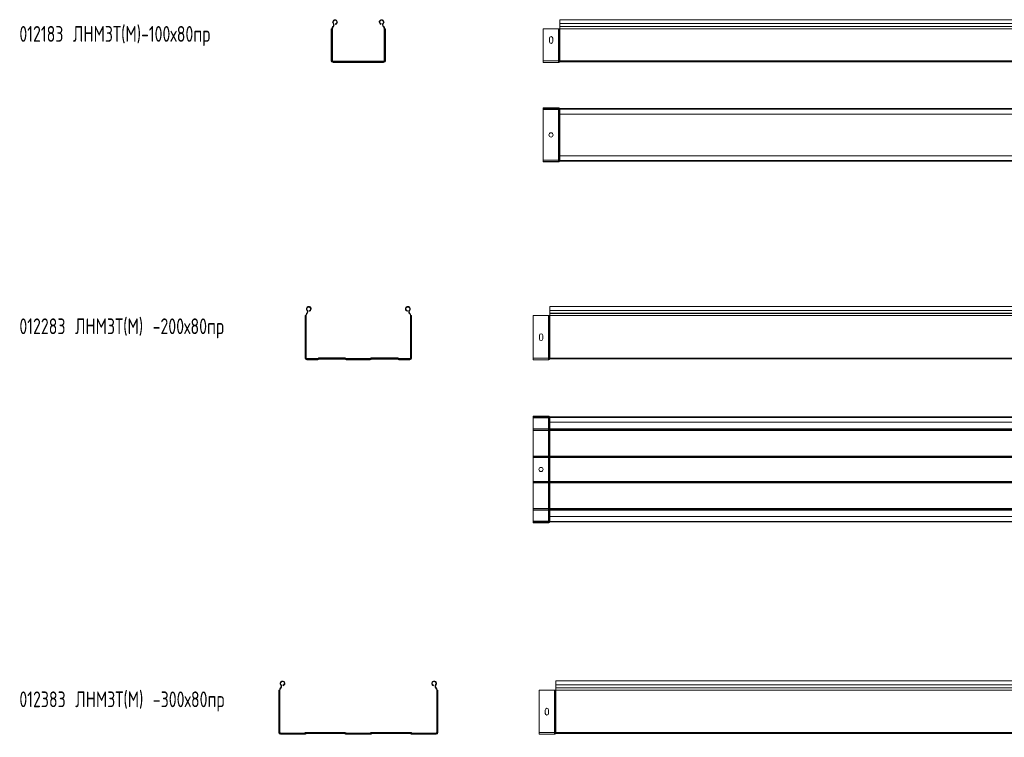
# Model space of a CAD drawing. Header units: millimetres. Extents: x -687 to 2818, y -3045 to -151.
# Tile 2 of 3: x -687 to 1187, y -1517 to -151. Entities that reach past the tile are written whole.
import ezdxf

# ---------------------------------------------------------------- set-up
doc = ezdxf.new("R2010")
doc.units = ezdxf.units.MM
doc.styles.add('SLDTEXTSTYLE0', font='TXT', dxfattribs={"width": 0.7, "bigfont": 'bigfont'})

msp = doc.modelspace()

# ---------------------------------------------------------------- linework, layer by layer
at = {"color": 7, "linetype": 'Continuous', "lineweight": 15}
for p, q in [((-93.4, -168.4), (-93.9, -168.4)), ((-93.9, -229.3), (-93.9, -168.4)), ((-92.8, -168.4), (-93.4, -168.4)), ((-93.4, -229.3), (-93.4, -168.4)), ((-92.8, -229.3), (-92.8, -168.4)), ((-92.5, -168.4), (-92.8, -168.4)), ((-92.5, -168.4), (-91.6, -168.4)), ((-92.5, -229.3), (-92.5, -168.4)), ((-91.6, -229.3), (-91.6, -168.4)), ((-90.9, -164.3), (-90.6, -163.9)), ((-90.9, -164.3), (-90.2, -164.9)), ((-90.6, -163.9), (-89.9, -164.5)), ((-90.4, -158.6), (-89.7, -158)), ((-90.2, -164.9), (-89.9, -164.5)), ((-85.7, -160.1), (-85.9, -159.2)), ((0.6, -160.1), (0.8, -159.2)), ((5.3, -158.6), (4.6, -158)), ((5.5, -163.9), (4.8, -164.5)), ((4.8, -164.5), (5.1, -164.9)), ((5.8, -164.3), (5.1, -164.9)), ((5.5, -163.9), (5.8, -164.3)), ((7.5, -168.4), (6.6, -168.4)), ((6.6, -168.4), (6.6, -229.3)), ((7.5, -168.4), (7.7, -168.4)), ((7.5, -168.4), (7.5, -229.3)), ((7.7, -168.4), (7.7, -229.3)), ((7.7, -168.4), (8.3, -168.4)), ((8.3, -168.4), (8.3, -229.3)), ((8.3, -168.4), (8.9, -168.4)), ((8.9, -168.4), (8.9, -229.3)), ((338.5, -168.4), (309.2, -168.4)), ((309.2, -229.3), (309.2, -168.4)), ((338.5, -229.3), (338.5, -168.4)), ((339.9, -168.4), (338.5, -168.4)), ((339.9, -229.3), (339.9, -168.4)), ((340.3, -168.4), (339.9, -168.4)), ((340.3, -229.3), (340.3, -168.4)), ((341, -168.4), (340.3, -168.4)), ((341, -229.3), (341, -168.4)), ((341.2, -168.4), (341, -168.4)), ((2809.2, -151.1), (341.2, -151.1)), ((341.2, -158.6), (341.2, -151.1)), ((341.2, -158.6), (2809.2, -158.6)), ((341.2, -163.9), (341.2, -158.6)), ((341.2, -164.3), (341.2, -163.9)), ((341.2, -163.9), (2809.2, -163.9)), ((341.2, -164.3), (2809.2, -164.3)), ((341.2, -168.4), (341.2, -164.3)), ((341.2, -229.3), (341.2, -168.4)), ((341.2, -168.4), (2809.2, -168.4)), ((321, -192.9), (321, -186.4)), ((327.5, -186.4), (327.5, -192.9)), ((-93.4, -229.3), (-93.9, -229.3)), ((-92.8, -229.3), (-93.4, -229.3)), ((-92.5, -229.3), (-92.8, -229.3)), ((-92.5, -229.3), (-91.6, -229.3)), ((5.7, -230.2), (-90.7, -230.2)), ((-90.7, -231.1), (-90.7, -230.2)), ((-90.7, -231.1), (-90.7, -231.4)), ((5.7, -231.1), (-90.7, -231.1)), ((5.7, -231.4), (-90.7, -231.4)), ((-90.7, -231.4), (-90.7, -231.9)), ((5.7, -231.9), (-90.7, -231.9)), ((-90.7, -231.9), (-90.7, -232.5)), ((5.7, -232.5), (-90.7, -232.5)), ((5.7, -231.1), (5.7, -230.2)), ((5.7, -231.1), (5.7, -231.4)), ((5.7, -231.4), (5.7, -231.9)), ((5.7, -231.9), (5.7, -232.5)), ((7.5, -229.3), (6.6, -229.3)), ((7.5, -229.3), (7.7, -229.3)), ((7.7, -229.3), (8.3, -229.3)), ((8.3, -229.3), (8.9, -229.3)), ((338.5, -229.3), (309.2, -229.3)), ((309.2, -232.5), (309.2, -229.3)), ((338.5, -232.5), (309.2, -232.5)), ((338.5, -232.5), (338.5, -229.3)), ((339.9, -229.3), (338.5, -229.3)), ((339.9, -231.9), (339.9, -229.3)), ((340.3, -229.3), (339.9, -229.3)), ((340.3, -231.4), (339.9, -231.9)), ((340.3, -231.4), (340.3, -229.3)), ((341, -229.3), (340.3, -229.3)), ((341, -231.1), (341, -229.3)), ((341.2, -229.3), (341, -229.3)), ((341.2, -231.1), (341, -231.1)), ((341.2, -231.1), (341.2, -229.3)), ((341.2, -229.3), (2809.2, -229.3)), ((341.2, -231.1), (2809.2, -231.1)), ((309.2, -320), (309.2, -319.1)), ((338.5, -319.1), (309.2, -319.1)), ((338.5, -320), (309.2, -320)), ((309.2, -320), (309.2, -322.3)), ((338.5, -322.3), (309.2, -322.3)), ((309.2, -322.3), (309.2, -418.7)), ((338.5, -320), (338.5, -319.1)), ((338.5, -320), (338.5, -322.3)), ((339.2, -322.3), (338.5, -322.3)), ((338.5, -322.3), (338.5, -418.7)), ((339.2, -320.3), (339.9, -319.6)), ((339.7, -320.8), (339.2, -320.3)), ((339.2, -320.3), (339.2, -322.3)), ((339.7, -322.3), (339.2, -322.3)), ((339.2, -322.3), (339.2, -418.7)), ((339.7, -320.8), (340.3, -320.2)), ((339.7, -320.8), (339.7, -322.3)), ((341, -322.3), (339.7, -322.3)), ((339.7, -322.3), (339.7, -418.7)), ((340.3, -320.2), (339.9, -319.6)), ((341, -321.4), (341, -320.5)), ((341.2, -320.5), (341, -320.5)), ((341.2, -321.4), (341, -321.4)), ((341, -321.4), (341, -322.3)), ((341.2, -322.3), (341, -322.3)), ((341, -322.3), (341, -418.7)), ((341.2, -320.5), (2809.2, -320.5)), ((341.2, -321.6), (341.2, -320.5)), ((2809.2, -321.6), (341.2, -321.6)), ((341.2, -330.7), (341.2, -321.6)), ((341.2, -330.7), (2809.2, -330.7)), ((341.2, -330.7), (341.2, -410.2)), ((2809.2, -410.2), (341.2, -410.2)), ((341.2, -419.3), (341.2, -410.2)), ((338.5, -418.7), (309.2, -418.7)), ((309.2, -418.7), (309.2, -421)), ((309.2, -421), (309.2, -421.9)), ((338.5, -421), (309.2, -421)), ((338.5, -421.9), (309.2, -421.9)), ((339.2, -418.7), (338.5, -418.7)), ((338.5, -418.7), (338.5, -421)), ((338.5, -421), (338.5, -421.9)), ((339.2, -418.7), (339.2, -420.7)), ((339.7, -418.7), (339.2, -418.7)), ((339.7, -420.1), (339.2, -420.7)), ((339.2, -420.7), (339.9, -421.3)), ((339.7, -418.7), (339.7, -420.1)), ((341, -418.7), (339.7, -418.7)), ((339.7, -420.1), (340.3, -420.8)), ((340.3, -420.8), (339.9, -421.3)), ((341.2, -418.7), (341, -418.7)), ((341, -418.7), (341, -419.6)), ((341, -419.6), (341, -420.5)), ((341.2, -419.6), (341, -419.6)), ((341.2, -420.5), (341, -420.5)), ((341.2, -419.3), (2809.2, -419.3)), ((341.2, -420.5), (341.2, -419.3)), ((341.2, -420.5), (2809.2, -420.5)), ((-140.9, -710.2), (-140.6, -709.9)), ((-140.9, -710.2), (-140.2, -710.9)), ((-140.6, -709.9), (-139.9, -710.5)), ((-140.4, -704.6), (-139.7, -704)), ((-140.2, -710.9), (-139.9, -710.5)), ((-135.7, -706.1), (-135.9, -705.2)), ((50.6, -706.1), (50.8, -705.2)), ((55.3, -704.6), (54.6, -704)), ((55.5, -709.9), (54.8, -710.5)), ((54.8, -710.5), (55.1, -710.9)), ((55.8, -710.2), (55.1, -710.9)), ((55.5, -709.9), (55.8, -710.2)), ((2790.2, -697.1), (322.2, -697.1)), ((322.2, -704.6), (322.2, -697.1)), ((322.2, -704.6), (2790.2, -704.6)), ((322.2, -709.9), (322.2, -704.6)), ((322.2, -709.9), (2790.2, -709.9)), ((322.2, -710.2), (322.2, -709.9)), ((322.2, -714.4), (322.2, -710.2)), ((322.2, -710.2), (2790.2, -710.2)), ((-143.4, -714.4), (-143.9, -714.4)), ((-143.9, -795.3), (-143.9, -714.4)), ((-143.4, -795.3), (-143.4, -714.4)), ((-142.8, -714.4), (-143.4, -714.4)), ((-142.5, -714.4), (-142.8, -714.4)), ((-142.8, -795.3), (-142.8, -714.4)), ((-142.5, -714.4), (-141.6, -714.4)), ((-142.5, -795.3), (-142.5, -714.4)), ((-141.6, -795.3), (-141.6, -714.4)), ((56.6, -714.4), (56.6, -795.3)), ((57.5, -714.4), (56.6, -714.4)), ((57.5, -714.4), (57.5, -795.3)), ((57.5, -714.4), (57.7, -714.4)), ((57.7, -714.4), (57.7, -795.3)), ((57.7, -714.4), (58.3, -714.4)), ((58.3, -714.4), (58.3, -795.3)), ((58.3, -714.4), (58.9, -714.4)), ((58.9, -714.4), (58.9, -795.3)), ((319.5, -714.4), (290.2, -714.4)), ((290.2, -795.3), (290.2, -714.4)), ((319.5, -795.3), (319.5, -714.4)), ((320.9, -714.4), (319.5, -714.4)), ((320.9, -795.3), (320.9, -714.4)), ((321.4, -714.4), (320.9, -714.4)), ((321.4, -795.3), (321.4, -714.4)), ((322, -714.4), (321.4, -714.4)), ((322, -795.3), (322, -714.4)), ((322.2, -714.4), (322, -714.4)), ((322.2, -795.3), (322.2, -714.4)), ((322.2, -714.4), (2790.2, -714.4)), ((302, -752.4), (302, -758.9)), ((308.5, -758.9), (308.5, -752.4)), ((-143.4, -795.3), (-143.9, -795.3)), ((-142.8, -795.3), (-143.4, -795.3)), ((-142.5, -795.3), (-142.8, -795.3)), ((-142.5, -795.3), (-141.6, -795.3)), ((-119.7, -796.2), (-140.7, -796.2)), ((-140.7, -797.1), (-140.7, -796.2)), ((-119.7, -797.1), (-140.7, -797.1)), ((-140.7, -797.1), (-140.7, -797.4)), ((-119.7, -797.4), (-140.7, -797.4)), ((-140.7, -797.4), (-140.7, -797.9)), ((-119.7, -797.9), (-140.7, -797.9)), ((-140.7, -797.9), (-140.7, -798.5)), ((-119.7, -798.5), (-140.7, -798.5)), ((-119.7, -797.1), (-119.7, -796.2)), ((-119.7, -797.1), (-119.7, -797.4)), ((-119.7, -797.4), (-119.7, -797.9)), ((-119.7, -797.9), (-119.7, -798.5)), ((-118.6, -795.7), (-118.7, -795.8)), ((-118, -796.4), (-118.7, -795.8)), ((-118, -796.4), (-118.6, -795.7)), ((-118, -796.4), (-118, -796.4)), ((-118, -796.4), (-117.8, -796.6)), ((-118, -796.4), (-117.8, -796.6)), ((-117.8, -796.6), (-117.8, -796.6)), ((-117.8, -796.6), (-117.5, -797)), ((-117.8, -796.6), (-117.4, -796.9)), ((-117.4, -796.9), (-117.5, -797)), ((-117.5, -797), (-117.1, -797.4)), ((-117.4, -796.9), (-117, -797.4)), ((-117, -797.4), (-117.1, -797.4)), ((-116.9, -795.9), (-116.9, -795)), ((-68.2, -795), (-116.9, -795)), ((-68.2, -795.9), (-116.9, -795.9)), ((-116.9, -795.9), (-116.9, -796.2)), ((-68.2, -796.2), (-116.9, -796.2)), ((-116.9, -796.2), (-116.9, -796.7)), ((-68.2, -796.7), (-116.9, -796.7)), ((-116.9, -796.7), (-116.9, -797.3)), ((-68.2, -797.3), (-116.9, -797.3)), ((-68.2, -795.9), (-68.2, -795)), ((-68.2, -795.9), (-68.2, -796.2)), ((-68.2, -796.2), (-68.2, -796.7)), ((-68.2, -796.7), (-68.2, -797.3)), ((-67.7, -796.9), (-68.1, -797.4)), ((-68, -797.4), (-68.1, -797.4)), ((-67.6, -797), (-68, -797.4)), ((-67.3, -796.6), (-67.7, -796.9)), ((-67.6, -797), (-67.7, -796.9)), ((-67.3, -796.6), (-67.6, -797)), ((-67.1, -796.4), (-67.3, -796.6)), ((-67.1, -796.4), (-67.3, -796.6)), ((-67.3, -796.6), (-67.3, -796.6)), ((-67.1, -796.4), (-66.5, -795.7)), ((-67.1, -796.4), (-66.4, -795.8)), ((-67.1, -796.4), (-67.1, -796.4)), ((-66.4, -795.8), (-66.5, -795.7)), ((-65.4, -797.1), (-65.4, -796.2)), ((-19.7, -796.2), (-65.4, -796.2)), ((-19.7, -797.1), (-65.4, -797.1)), ((-65.4, -797.1), (-65.4, -797.4)), ((-19.7, -797.4), (-65.4, -797.4)), ((-65.4, -797.4), (-65.4, -797.9)), ((-19.7, -797.9), (-65.4, -797.9)), ((-65.4, -797.9), (-65.4, -798.5)), ((-19.7, -798.5), (-65.4, -798.5)), ((-19.7, -797.1), (-19.7, -796.2)), ((-19.7, -797.1), (-19.7, -797.4)), ((-19.7, -797.4), (-19.7, -797.9)), ((-19.7, -797.9), (-19.7, -798.5)), ((-18.6, -795.7), (-18.7, -795.8)), ((-18, -796.4), (-18.7, -795.8)), ((-18, -796.4), (-18.6, -795.7)), ((-18, -796.4), (-18, -796.4)), ((-18, -796.4), (-17.8, -796.6)), ((-18, -796.4), (-17.8, -796.6)), ((-17.8, -796.6), (-17.8, -796.6)), ((-17.8, -796.6), (-17.4, -796.9)), ((-17.8, -796.6), (-17.5, -797)), ((-17.4, -796.9), (-17.5, -797)), ((-17.5, -797), (-17.1, -797.4)), ((-17.4, -796.9), (-17, -797.4)), ((-17, -797.4), (-17.1, -797.4)), ((-16.9, -795.9), (-16.9, -795)), ((31.8, -795), (-16.9, -795)), ((31.8, -795.9), (-16.9, -795.9)), ((-16.9, -795.9), (-16.9, -796.2)), ((31.8, -796.2), (-16.9, -796.2)), ((-16.9, -796.2), (-16.9, -796.7)), ((31.8, -796.7), (-16.9, -796.7)), ((-16.9, -796.7), (-16.9, -797.3)), ((31.8, -797.3), (-16.9, -797.3)), ((31.8, -795.9), (31.8, -795)), ((31.8, -795.9), (31.8, -796.2)), ((31.8, -796.2), (31.8, -796.7)), ((31.8, -796.7), (31.8, -797.3)), ((32.3, -796.9), (31.9, -797.4)), ((32, -797.4), (31.9, -797.4)), ((32.4, -797), (32, -797.4)), ((32.7, -796.6), (32.3, -796.9)), ((32.4, -797), (32.3, -796.9)), ((32.7, -796.6), (32.4, -797)), ((32.9, -796.4), (32.7, -796.6)), ((32.9, -796.4), (32.7, -796.6)), ((32.7, -796.6), (32.7, -796.6)), ((32.9, -796.4), (33.5, -795.7)), ((32.9, -796.4), (33.6, -795.8)), ((32.9, -796.4), (32.9, -796.4)), ((33.6, -795.8), (33.5, -795.7)), ((34.6, -797.1), (34.6, -796.2)), ((55.7, -796.2), (34.6, -796.2)), ((55.7, -797.1), (34.6, -797.1)), ((34.6, -797.1), (34.6, -797.4)), ((55.7, -797.4), (34.6, -797.4)), ((34.6, -797.4), (34.6, -797.9)), ((55.7, -797.9), (34.6, -797.9)), ((34.6, -797.9), (34.6, -798.5)), ((55.7, -798.5), (34.6, -798.5)), ((55.7, -797.1), (55.7, -796.2)), ((55.7, -797.1), (55.7, -797.4)), ((55.7, -797.4), (55.7, -797.9)), ((55.7, -797.9), (55.7, -798.5)), ((57.5, -795.3), (56.6, -795.3)), ((57.5, -795.3), (57.7, -795.3)), ((57.7, -795.3), (58.3, -795.3)), ((58.3, -795.3), (58.9, -795.3)), ((319.5, -795.3), (290.2, -795.3)), ((290.2, -798.5), (290.2, -795.3)), ((319.5, -798.5), (290.2, -798.5)), ((319.5, -798.5), (319.5, -795.3)), ((320.9, -795.3), (319.5, -795.3)), ((320.9, -797.9), (320.9, -795.3)), ((321.4, -795.3), (320.9, -795.3)), ((321.4, -797.4), (320.9, -797.9)), ((321.4, -797.4), (321.4, -795.3)), ((322, -795.3), (321.4, -795.3)), ((322, -797.1), (322, -795.3)), ((322.2, -795.3), (322, -795.3)), ((322.2, -797.1), (322, -797.1)), ((322.2, -795.3), (2790.2, -795.3)), ((322.2, -797.1), (322.2, -795.3)), ((322.2, -797.1), (2790.2, -797.1)), ((290.2, -906.9), (290.2, -906)), ((319.5, -906), (290.2, -906)), ((319.5, -906.9), (290.2, -906.9)), ((290.2, -906.9), (290.2, -909.2)), ((319.5, -909.2), (290.2, -909.2)), ((290.2, -909.2), (290.2, -930.2)), ((319.5, -906.9), (319.5, -906)), ((319.5, -906.9), (319.5, -909.2)), ((320.2, -909.2), (319.5, -909.2)), ((319.5, -909.2), (319.5, -930.2)), ((320.2, -907.2), (320.9, -906.6)), ((320.7, -907.7), (320.2, -907.2)), ((320.2, -907.2), (320.2, -909.2)), ((320.7, -909.2), (320.2, -909.2)), ((320.2, -909.2), (320.2, -930.2)), ((320.7, -907.7), (321.4, -907.1)), ((320.7, -907.7), (320.7, -909.2)), ((322, -909.2), (320.7, -909.2)), ((320.7, -909.2), (320.7, -930.2)), ((321.4, -907.1), (320.9, -906.6)), ((322.2, -907.4), (322, -907.4)), ((322, -908.3), (322, -907.4)), ((322.2, -908.3), (322, -908.3)), ((322, -908.3), (322, -909.2)), ((322.2, -909.2), (322, -909.2)), ((322, -909.2), (322, -930.2)), ((322.2, -908.5), (322.2, -907.4)), ((322.2, -907.4), (2790.2, -907.4)), ((2790.2, -908.5), (322.2, -908.5)), ((322.2, -917.6), (322.2, -908.5)), ((322.2, -917.6), (2790.2, -917.6)), ((322.2, -917.6), (322.2, -930.2)), ((319.5, -930.2), (290.2, -930.2)), ((290.2, -930.2), (290.2, -932.3)), ((319.5, -932.3), (290.2, -932.3)), ((290.2, -932.3), (290.2, -933)), ((319.5, -932.3), (290.2, -932.3)), ((290.2, -932.3), (290.2, -932.3)), ((319.5, -933), (290.2, -933)), ((290.2, -933), (290.2, -981.8)), ((320.2, -930.2), (319.5, -930.2)), ((319.5, -930.2), (319.5, -932.3)), ((319.5, -932.3), (319.5, -933)), ((319.5, -932.3), (319.5, -932.3)), ((320.2, -933), (319.5, -933)), ((319.5, -933), (319.5, -981.8)), ((320.7, -930.2), (320.2, -930.2)), ((320.2, -930.2), (320.2, -932)), ((320.7, -931.7), (320.2, -932.1)), ((320.7, -931.7), (320.2, -932)), ((320.2, -932), (320.2, -932.1)), ((320.2, -932.1), (320.2, -933)), ((320.7, -933), (320.2, -933)), ((320.2, -933), (320.2, -981.8)), ((322, -930.2), (320.7, -930.2)), ((320.7, -930.2), (320.7, -931.7)), ((320.7, -931.7), (320.7, -933)), ((320.7, -931.7), (320.7, -931.7)), ((322, -933), (320.7, -933)), ((320.7, -933), (320.7, -981.8)), ((322, -930.2), (322, -931.3)), ((322.2, -930.2), (322, -930.2)), ((322.2, -931.3), (322, -931.3)), ((322, -931.3), (322, -933)), ((322.2, -931.3), (322, -931.3)), ((322, -931.3), (322, -931.3)), ((322, -933), (322, -981.8)), ((322.2, -933), (322, -933)), ((322.2, -930.2), (2790.2, -930.2)), ((322.2, -930.2), (322.2, -931.3)), ((322.2, -931.3), (2790.2, -931.3)), ((322.2, -931.3), (322.2, -933)), ((322.2, -931.3), (322.2, -931.3)), ((322.2, -931.3), (2790.2, -931.3)), ((322.2, -933), (2790.2, -933)), ((322.2, -933), (322.2, -981.8)), ((319.5, -981.8), (290.2, -981.8)), ((290.2, -981.8), (290.2, -982.5)), ((319.5, -982.5), (290.2, -982.5)), ((319.5, -982.5), (290.2, -982.5)), ((290.2, -982.5), (290.2, -982.5)), ((290.2, -982.5), (290.2, -984.6)), ((319.5, -984.6), (290.2, -984.6)), ((290.2, -984.6), (290.2, -1030.2)), ((320.2, -981.8), (319.5, -981.8)), ((319.5, -981.8), (319.5, -982.5)), ((319.5, -982.5), (319.5, -982.5)), ((319.5, -982.5), (319.5, -984.6)), ((320.2, -984.6), (319.5, -984.6)), ((319.5, -984.6), (319.5, -1030.2)), ((320.7, -981.8), (320.2, -981.8)), ((320.2, -981.8), (320.2, -982.7)), ((320.7, -983.1), (320.2, -982.7)), ((320.2, -982.7), (320.2, -982.8)), ((320.7, -983.1), (320.2, -982.8)), ((320.2, -982.8), (320.2, -984.6)), ((320.7, -984.6), (320.2, -984.6)), ((320.2, -984.6), (320.2, -1030.2)), ((322, -981.8), (320.7, -981.8)), ((320.7, -981.8), (320.7, -983.1)), ((320.7, -983.1), (320.7, -983.1)), ((320.7, -983.1), (320.7, -984.6)), ((322, -984.6), (320.7, -984.6)), ((320.7, -984.6), (320.7, -1030.2)), ((322.2, -981.8), (322, -981.8)), ((322, -981.8), (322, -983.5)), ((322.2, -983.5), (322, -983.5)), ((322, -983.5), (322, -983.5)), ((322.2, -983.5), (322, -983.5)), ((322, -983.5), (322, -984.6)), ((322.2, -984.6), (322, -984.6)), ((322, -984.6), (322, -1030.2)), ((322.2, -981.8), (2790.2, -981.8)), ((322.2, -981.8), (322.2, -983.5)), ((322.2, -983.5), (2790.2, -983.5)), ((322.2, -983.5), (2790.2, -983.5)), ((322.2, -983.5), (322.2, -983.5)), ((322.2, -983.5), (322.2, -984.6)), ((322.2, -984.6), (2790.2, -984.6)), ((322.2, -984.6), (322.2, -1030.2)), ((319.5, -1030.2), (290.2, -1030.2)), ((290.2, -1030.2), (290.2, -1032.3)), ((320.2, -1030.2), (319.5, -1030.2)), ((319.5, -1030.2), (319.5, -1032.3)), ((320.7, -1030.2), (320.2, -1030.2)), ((320.2, -1030.2), (320.2, -1032)), ((322, -1030.2), (320.7, -1030.2)), ((320.7, -1030.2), (320.7, -1031.7)), ((322, -1030.2), (322, -1031.3)), ((322.2, -1030.2), (322, -1030.2)), ((322.2, -1030.2), (2790.2, -1030.2)), ((322.2, -1030.2), (322.2, -1031.3)), ((319.5, -1032.3), (290.2, -1032.3)), ((290.2, -1032.3), (290.2, -1033)), ((319.5, -1032.3), (290.2, -1032.3)), ((290.2, -1032.3), (290.2, -1032.3)), ((319.5, -1033), (290.2, -1033)), ((290.2, -1033), (290.2, -1081.8)), ((319.5, -1032.3), (319.5, -1033)), ((319.5, -1032.3), (319.5, -1032.3)), ((320.2, -1033), (319.5, -1033)), ((319.5, -1033), (319.5, -1081.8)), ((320.7, -1031.7), (320.2, -1032.1)), ((320.7, -1031.7), (320.2, -1032)), ((320.2, -1032), (320.2, -1032.1)), ((320.2, -1032.1), (320.2, -1033)), ((320.7, -1033), (320.2, -1033)), ((320.2, -1033), (320.2, -1081.8)), ((320.7, -1031.7), (320.7, -1033)), ((320.7, -1031.7), (320.7, -1031.7)), ((322, -1033), (320.7, -1033)), ((320.7, -1033), (320.7, -1081.8)), ((322, -1031.3), (322, -1033)), ((322.2, -1031.3), (322, -1031.3)), ((322.2, -1031.3), (322, -1031.3)), ((322, -1031.3), (322, -1031.3)), ((322.2, -1033), (322, -1033)), ((322, -1033), (322, -1081.8)), ((322.2, -1031.3), (2790.2, -1031.3)), ((322.2, -1031.3), (322.2, -1033)), ((322.2, -1031.3), (322.2, -1031.3)), ((322.2, -1031.3), (2790.2, -1031.3)), ((322.2, -1033), (322.2, -1081.8)), ((322.2, -1033), (2790.2, -1033)), ((319.5, -1081.8), (290.2, -1081.8)), ((290.2, -1081.8), (290.2, -1082.5)), ((319.5, -1082.5), (290.2, -1082.5)), ((319.5, -1082.5), (290.2, -1082.5)), ((290.2, -1082.5), (290.2, -1082.5)), ((290.2, -1082.5), (290.2, -1084.6)), ((319.5, -1084.6), (290.2, -1084.6)), ((290.2, -1084.6), (290.2, -1105.6)), ((320.2, -1081.8), (319.5, -1081.8)), ((319.5, -1081.8), (319.5, -1082.5)), ((319.5, -1082.5), (319.5, -1082.5)), ((319.5, -1082.5), (319.5, -1084.6)), ((320.2, -1084.6), (319.5, -1084.6)), ((319.5, -1084.6), (319.5, -1105.6)), ((320.7, -1081.8), (320.2, -1081.8)), ((320.2, -1081.8), (320.2, -1082.7)), ((320.7, -1083.1), (320.2, -1082.7)), ((320.2, -1082.7), (320.2, -1082.8)), ((320.7, -1083.1), (320.2, -1082.8)), ((320.2, -1082.8), (320.2, -1084.6)), ((320.7, -1084.6), (320.2, -1084.6)), ((320.2, -1084.6), (320.2, -1105.6)), ((322, -1081.8), (320.7, -1081.8)), ((320.7, -1081.8), (320.7, -1083.1)), ((320.7, -1083.1), (320.7, -1083.1)), ((320.7, -1083.1), (320.7, -1084.6)), ((322, -1084.6), (320.7, -1084.6)), ((320.7, -1084.6), (320.7, -1105.6)), ((322.2, -1081.8), (322, -1081.8)), ((322, -1081.8), (322, -1083.5)), ((322.2, -1083.5), (322, -1083.5)), ((322, -1083.5), (322, -1083.5)), ((322.2, -1083.5), (322, -1083.5)), ((322, -1083.5), (322, -1084.6)), ((322.2, -1084.6), (322, -1084.6)), ((322, -1084.6), (322, -1105.6)), ((322.2, -1081.8), (2790.2, -1081.8)), ((322.2, -1081.8), (322.2, -1083.5)), ((322.2, -1083.5), (2790.2, -1083.5)), ((322.2, -1083.5), (2790.2, -1083.5)), ((322.2, -1083.5), (322.2, -1083.5)), ((322.2, -1083.5), (322.2, -1084.6)), ((322.2, -1084.6), (2790.2, -1084.6)), ((322.2, -1084.6), (322.2, -1097.2)), ((2790.2, -1097.2), (322.2, -1097.2)), ((322.2, -1106.3), (322.2, -1097.2)), ((319.5, -1105.6), (290.2, -1105.6)), ((290.2, -1105.6), (290.2, -1107.9)), ((290.2, -1107.9), (290.2, -1108.8)), ((319.5, -1107.9), (290.2, -1107.9)), ((319.5, -1108.8), (290.2, -1108.8)), ((319.5, -1105.6), (319.5, -1107.9)), ((320.2, -1105.6), (319.5, -1105.6)), ((319.5, -1107.9), (319.5, -1108.8)), ((320.7, -1105.6), (320.2, -1105.6)), ((320.2, -1105.6), (320.2, -1107.6)), ((320.7, -1107.1), (320.2, -1107.6)), ((320.2, -1107.6), (320.9, -1108.2)), ((320.7, -1105.6), (320.7, -1107.1)), ((322, -1105.6), (320.7, -1105.6)), ((320.7, -1107.1), (321.4, -1107.7)), ((321.4, -1107.7), (320.9, -1108.2)), ((322.2, -1105.6), (322, -1105.6)), ((322, -1105.6), (322, -1106.5)), ((322, -1106.5), (322, -1107.4)), ((322.2, -1106.5), (322, -1106.5)), ((322.2, -1107.4), (322, -1107.4)), ((322.2, -1106.3), (2790.2, -1106.3)), ((322.2, -1107.4), (322.2, -1106.3)), ((322.2, -1107.4), (2790.2, -1107.4)), ((-190.9, -1423.2), (-190.6, -1422.9)), ((-190.9, -1423.2), (-190.2, -1423.8)), ((-190.6, -1422.9), (-189.9, -1423.5)), ((-190.4, -1417.6), (-189.7, -1417)), ((-190.2, -1423.8), (-189.9, -1423.5)), ((-185.7, -1419), (-185.9, -1418.2)), ((100.6, -1419), (100.8, -1418.2)), ((105.3, -1417.6), (104.6, -1417)), ((105.5, -1422.9), (104.8, -1423.5)), ((104.8, -1423.5), (105.1, -1423.8)), ((105.8, -1423.2), (105.1, -1423.8)), ((105.5, -1422.9), (105.8, -1423.2)), ((2801.4, -1410.1), (333.4, -1410.1)), ((333.4, -1417.6), (333.4, -1410.1)), ((333.4, -1417.6), (2801.4, -1417.6)), ((333.4, -1422.9), (333.4, -1417.6)), ((333.4, -1422.9), (2801.4, -1422.9)), ((333.4, -1423.2), (333.4, -1422.9)), ((333.4, -1427.4), (333.4, -1423.2)), ((333.4, -1423.2), (2801.4, -1423.2)), ((-193.4, -1427.4), (-193.9, -1427.4)), ((-193.9, -1508.3), (-193.9, -1427.4)), ((-193.4, -1508.3), (-193.4, -1427.4)), ((-192.8, -1427.4), (-193.4, -1427.4)), ((-192.5, -1427.4), (-192.8, -1427.4)), ((-192.8, -1508.3), (-192.8, -1427.4)), ((-192.5, -1508.3), (-192.5, -1427.4)), ((-192.5, -1427.4), (-191.6, -1427.4)), ((-191.6, -1508.3), (-191.6, -1427.4)), ((107.5, -1427.4), (106.6, -1427.4)), ((106.6, -1427.4), (106.6, -1508.3)), ((107.5, -1427.4), (107.5, -1508.3)), ((107.5, -1427.4), (107.7, -1427.4)), ((107.7, -1427.4), (107.7, -1508.3)), ((107.7, -1427.4), (108.3, -1427.4)), ((108.3, -1427.4), (108.3, -1508.3)), ((108.3, -1427.4), (108.9, -1427.4)), ((108.9, -1427.4), (108.9, -1508.3)), ((330.7, -1427.4), (301.4, -1427.4)), ((301.4, -1508.3), (301.4, -1427.4)), ((330.7, -1508.3), (330.7, -1427.4)), ((332, -1427.4), (330.7, -1427.4)), ((332, -1508.3), (332, -1427.4)), ((332.5, -1427.4), (332, -1427.4)), ((332.5, -1508.3), (332.5, -1427.4)), ((333.2, -1427.4), (332.5, -1427.4)), ((333.2, -1508.3), (333.2, -1427.4)), ((333.4, -1427.4), (333.2, -1427.4)), ((333.4, -1508.3), (333.4, -1427.4)), ((333.4, -1427.4), (2801.4, -1427.4)), ((313.1, -1465.4), (313.1, -1471.9)), ((319.6, -1471.9), (319.6, -1465.4)), ((-193.4, -1508.3), (-193.9, -1508.3)), ((-192.8, -1508.3), (-193.4, -1508.3)), ((-192.5, -1508.3), (-192.8, -1508.3)), ((-192.5, -1508.3), (-191.6, -1508.3)), ((-144.7, -1509.2), (-190.7, -1509.2)), ((-190.7, -1510.1), (-190.7, -1509.2)), ((-144.7, -1510.1), (-190.7, -1510.1)), ((-190.7, -1510.1), (-190.7, -1510.4)), ((-144.7, -1510.4), (-190.7, -1510.4)), ((-190.7, -1510.4), (-190.7, -1510.9)), ((-144.7, -1510.9), (-190.7, -1510.9)), ((-190.7, -1510.9), (-190.7, -1511.5)), ((-144.7, -1511.5), (-190.7, -1511.5)), ((-144.7, -1510.1), (-144.7, -1509.2)), ((-144.7, -1510.1), (-144.7, -1510.4)), ((-144.7, -1510.4), (-144.7, -1510.9)), ((-144.7, -1510.9), (-144.7, -1511.5)), ((-143.6, -1508.7), (-143.7, -1508.8)), ((-143, -1509.4), (-143.7, -1508.8)), ((-143, -1509.3), (-143.6, -1508.7)), ((-143, -1509.3), (-143, -1509.4)), ((-143, -1509.3), (-142.8, -1509.6)), ((-143, -1509.4), (-142.8, -1509.6)), ((-142.8, -1509.6), (-142.8, -1509.6)), ((-142.8, -1509.6), (-142.4, -1509.9)), ((-142.8, -1509.6), (-142.5, -1510)), ((-142.4, -1509.9), (-142.5, -1510)), ((-142.5, -1510), (-142.1, -1510.4)), ((-142.4, -1509.9), (-142, -1510.3)), ((-142, -1510.3), (-142.1, -1510.4)), ((-68.2, -1508), (-141.9, -1508)), ((-141.9, -1508.9), (-141.9, -1508)), ((-68.2, -1508.9), (-141.9, -1508.9)), ((-141.9, -1508.9), (-141.9, -1509.2)), ((-68.2, -1509.2), (-141.9, -1509.2)), ((-141.9, -1509.2), (-141.9, -1509.7)), ((-68.2, -1509.7), (-141.9, -1509.7)), ((-141.9, -1509.7), (-141.9, -1510.3)), ((-68.2, -1510.3), (-141.9, -1510.3)), ((-68.2, -1508.9), (-68.2, -1508)), ((-68.2, -1508.9), (-68.2, -1509.2)), ((-68.2, -1509.2), (-68.2, -1509.7)), ((-68.2, -1509.7), (-68.2, -1510.3)), ((-67.7, -1509.9), (-68.1, -1510.3)), ((-68, -1510.4), (-68.1, -1510.3)), ((-67.6, -1510), (-68, -1510.4)), ((-67.3, -1509.6), (-67.7, -1509.9)), ((-67.6, -1510), (-67.7, -1509.9)), ((-67.3, -1509.6), (-67.6, -1510)), ((-67.1, -1509.3), (-67.3, -1509.6)), ((-67.1, -1509.4), (-67.3, -1509.6)), ((-67.3, -1509.6), (-67.3, -1509.6)), ((-67.1, -1509.3), (-66.5, -1508.7)), ((-67.1, -1509.4), (-66.4, -1508.8)), ((-67.1, -1509.4), (-67.1, -1509.3)), ((-66.4, -1508.8), (-66.5, -1508.7)), ((-65.4, -1510.1), (-65.4, -1509.2)), ((-19.7, -1509.2), (-65.4, -1509.2)), ((-19.7, -1510.1), (-65.4, -1510.1)), ((-65.4, -1510.1), (-65.4, -1510.4)), ((-19.7, -1510.4), (-65.4, -1510.4)), ((-65.4, -1510.4), (-65.4, -1510.9)), ((-19.7, -1510.9), (-65.4, -1510.9)), ((-65.4, -1510.9), (-65.4, -1511.5)), ((-19.7, -1511.5), (-65.4, -1511.5)), ((-19.7, -1510.1), (-19.7, -1509.2)), ((-19.7, -1510.1), (-19.7, -1510.4)), ((-19.7, -1510.4), (-19.7, -1510.9)), ((-19.7, -1510.9), (-19.7, -1511.5)), ((-18.6, -1508.7), (-18.7, -1508.8)), ((-18, -1509.4), (-18.7, -1508.8)), ((-18, -1509.3), (-18.6, -1508.7)), ((-18, -1509.3), (-18, -1509.4)), ((-18, -1509.3), (-17.8, -1509.6)), ((-18, -1509.4), (-17.8, -1509.6)), ((-17.8, -1509.6), (-17.8, -1509.6)), ((-17.8, -1509.6), (-17.5, -1510)), ((-17.8, -1509.6), (-17.4, -1509.9)), ((-17.4, -1509.9), (-17.5, -1510)), ((-17.5, -1510), (-17.1, -1510.4)), ((-17.4, -1509.9), (-17, -1510.3)), ((-17, -1510.3), (-17.1, -1510.4)), ((-16.9, -1508.9), (-16.9, -1508)), ((56.8, -1508), (-16.9, -1508)), ((56.8, -1508.9), (-16.9, -1508.9)), ((-16.9, -1508.9), (-16.9, -1509.2)), ((56.8, -1509.2), (-16.9, -1509.2)), ((-16.9, -1509.2), (-16.9, -1509.7)), ((56.8, -1509.7), (-16.9, -1509.7)), ((-16.9, -1509.7), (-16.9, -1510.3)), ((56.8, -1510.3), (-16.9, -1510.3)), ((56.8, -1508.9), (56.8, -1508)), ((56.8, -1508.9), (56.8, -1509.2)), ((56.8, -1509.2), (56.8, -1509.7)), ((56.8, -1509.7), (56.8, -1510.3)), ((57.3, -1509.9), (56.9, -1510.3)), ((57, -1510.4), (56.9, -1510.3)), ((57.4, -1510), (57, -1510.4)), ((57.7, -1509.6), (57.3, -1509.9)), ((57.4, -1510), (57.3, -1509.9)), ((57.7, -1509.6), (57.4, -1510)), ((57.9, -1509.3), (57.7, -1509.6)), ((57.9, -1509.4), (57.7, -1509.6)), ((57.7, -1509.6), (57.7, -1509.6)), ((57.9, -1509.3), (58.5, -1508.7)), ((57.9, -1509.4), (58.6, -1508.8)), ((57.9, -1509.4), (57.9, -1509.3)), ((58.6, -1508.8), (58.5, -1508.7)), ((105.7, -1509.2), (59.6, -1509.2)), ((59.6, -1510.1), (59.6, -1509.2)), ((105.7, -1510.1), (59.6, -1510.1)), ((59.6, -1510.1), (59.6, -1510.4)), ((105.7, -1510.4), (59.6, -1510.4)), ((59.6, -1510.4), (59.6, -1510.9)), ((105.7, -1510.9), (59.6, -1510.9)), ((59.6, -1510.9), (59.6, -1511.5)), ((105.7, -1511.5), (59.6, -1511.5)), ((105.7, -1510.1), (105.7, -1509.2)), ((105.7, -1510.1), (105.7, -1510.4)), ((105.7, -1510.4), (105.7, -1510.9)), ((105.7, -1510.9), (105.7, -1511.5)), ((107.5, -1508.3), (106.6, -1508.3)), ((107.5, -1508.3), (107.7, -1508.3)), ((107.7, -1508.3), (108.3, -1508.3)), ((108.3, -1508.3), (108.9, -1508.3)), ((330.7, -1508.3), (301.4, -1508.3)), ((301.4, -1511.5), (301.4, -1508.3)), ((330.7, -1511.5), (301.4, -1511.5)), ((330.7, -1511.5), (330.7, -1508.3)), ((332, -1508.3), (330.7, -1508.3)), ((332, -1510.9), (332, -1508.3)), ((332.5, -1508.3), (332, -1508.3)), ((332.5, -1510.4), (332, -1510.9)), ((332.5, -1510.4), (332.5, -1508.3)), ((333.2, -1508.3), (332.5, -1508.3)), ((333.2, -1510.1), (333.2, -1508.3)), ((333.4, -1508.3), (333.2, -1508.3)), ((333.4, -1510.1), (333.2, -1510.1)), ((333.4, -1510.1), (333.4, -1508.3)), ((333.4, -1508.3), (2801.4, -1508.3)), ((333.4, -1510.1), (2801.4, -1510.1))]:
    msp.add_line(p, q, dxfattribs=at)
for centre in [(324.2, -370.5), (305.2, -1007.4)]:
    msp.add_circle(centre, 4, dxfattribs=at)
for centre, radius, start, end in [((-86.5, -168.4), 6, 136.4642, 180), ((-86.5, -168.4), 5.1, 136.4642, 180), ((-86.9, -155.7), 4.55, 285, 219.6825), ((-93.5, -161.1), 4, 316.4642, 39.6825), ((-86.9, -155.7), 3.65, 285, 219.6825), ((-93.5, -161.1), 4.9, 316.4642, 39.6825), ((1.8, -155.7), 4.55, 320.3175, 255), ((1.8, -155.7), 3.65, 320.3175, 255), ((8.4, -161.1), 4.9, 140.3175, 223.5358), ((8.4, -161.1), 4, 140.3175, 223.5358), ((1.5, -168.4), 5.1, 0, 43.5358), ((1.5, -168.4), 6, 360, 43.5358), ((324.2, -186.4), 3.25, 0, 180), ((324.2, -192.9), 3.25, 180, 0), ((-90.7, -229.3), 3.2, 180, 270), ((-90.7, -229.3), 2.61, 180, 270), ((-90.7, -229.3), 2.09, 180, 270), ((-90.7, -229.3), 1.8, 180, 270), ((-90.7, -229.3), 0.9, 180, 270), ((5.7, -229.3), 2.09, 270, 0), ((5.7, -229.3), 2.61, 270, 0), ((5.7, -229.3), 3.2, 270, 0), ((5.7, -229.3), 0.9, 270, 0), ((5.7, -229.3), 1.8, 270, 360), ((338.5, -230.7), 1.8, 270, 317.6859), ((341, -232), 0.9, 90, 137.6859), ((338.5, -320.9), 1.8, 42.3141, 90), ((338.5, -320.9), 0.9, 42.3141, 90), ((341, -319.6), 1.8, 222.3141, 270), ((341, -319.6), 0.9, 222.3141, 270), ((338.5, -420.1), 0.9, 270, 317.6859), ((338.5, -420.1), 1.8, 270, 317.6859), ((341, -421.4), 1.8, 90, 137.6859), ((341, -421.4), 0.9, 90, 137.6859), ((-136.5, -714.4), 6, 136.4642, 180), ((-136.5, -714.4), 5.1, 136.4642, 180), ((-136.9, -701.7), 4.55, 285, 219.6825), ((-143.5, -707.1), 4, 316.4642, 39.6825), ((-136.9, -701.7), 3.65, 285, 219.6825), ((-143.5, -707.1), 4.9, 316.4642, 39.6825), ((51.8, -701.7), 4.55, 320.3175, 255), ((51.8, -701.7), 3.65, 320.3175, 255), ((58.4, -707.1), 4.9, 140.3175, 223.5358), ((58.4, -707.1), 4, 140.3175, 223.5358), ((51.5, -714.4), 5.1, 360, 43.5358), ((51.5, -714.4), 6, 360, 43.5358), ((305.2, -752.4), 3.25, 0, 180), ((305.2, -758.9), 3.25, 180, 0), ((-140.7, -795.3), 3.2, 180, 270), ((-140.7, -795.3), 2.61, 180, 270), ((-140.7, -795.3), 2.09, 180, 270), ((-140.7, -795.3), 1.8, 180, 270), ((-140.7, -795.3), 0.9, 180, 270), ((-119.7, -794.7), 1.5, 270, 315), ((-119.7, -794.7), 2.4, 270, 315), ((-119.7, -794.7), 2.69, 270, 315), ((-119.7, -794.7), 3.21, 270, 315), ((-119.7, -794.7), 3.8, 270, 315), ((-116.9, -797.4), 2.4, 90, 135), ((-116.9, -797.4), 1.5, 90, 135), ((-116.9, -797.4), 1.21, 90, 135), ((-116.9, -797.4), 0.688, 90, 135), ((-116.9, -797.4), 0.1, 90, 135), ((-68.2, -797.4), 2.4, 45, 90), ((-68.2, -797.4), 1.5, 45, 90), ((-68.2, -797.4), 1.21, 45, 90), ((-68.2, -797.4), 0.688, 45, 90), ((-68.2, -797.4), 0.1, 45, 90), ((-65.4, -794.7), 3.8, 225, 270), ((-65.4, -794.7), 3.21, 225, 270), ((-65.4, -794.7), 2.69, 225, 270), ((-65.4, -794.7), 2.4, 225, 270), ((-65.4, -794.7), 1.5, 225, 270), ((-19.7, -794.7), 1.5, 270, 315), ((-19.7, -794.7), 2.4, 270, 315), ((-19.7, -794.7), 2.69, 270, 315), ((-19.7, -794.7), 3.21, 270, 315), ((-19.7, -794.7), 3.8, 270, 315), ((-16.9, -797.4), 2.4, 90, 135), ((-16.9, -797.4), 1.5, 90, 135), ((-16.9, -797.4), 1.21, 90, 135), ((-16.9, -797.4), 0.688, 90, 135), ((-16.9, -797.4), 0.1, 90, 135), ((31.8, -797.4), 2.4, 45, 90), ((31.8, -797.4), 1.5, 45, 90), ((31.8, -797.4), 1.21, 45, 90), ((31.8, -797.4), 0.688, 45, 90), ((31.8, -797.4), 0.1, 45, 90), ((34.6, -794.7), 3.8, 225, 270), ((34.6, -794.7), 3.21, 225, 270), ((34.6, -794.7), 2.69, 225, 270), ((34.6, -794.7), 2.4, 225, 270), ((34.6, -794.7), 1.5, 225, 270), ((55.7, -795.3), 0.9, 270, 0), ((55.7, -795.3), 1.8, 270, 360), ((55.7, -795.3), 2.09, 270, 0), ((55.7, -795.3), 2.61, 270, 0), ((55.7, -795.3), 3.2, 270, 0), ((319.5, -796.7), 1.8, 270, 317.6859), ((322, -798), 0.9, 90, 137.6859), ((319.5, -907.8), 1.8, 42.3141, 90), ((319.5, -907.8), 0.9, 42.3141, 90), ((322, -906.5), 1.8, 222.3141, 270), ((322, -906.5), 0.9, 222.3141, 270), ((319.6, -931.2), 1.1, 268.8057, 305.9028), ((319.6, -931.2), 1.1, 268.8057, 305.9028), ((322, -933.5), 2.19, 88.8057, 125.9028), ((322, -933.5), 2.19, 88.8057, 125.9028), ((319.6, -983.6), 1.1, 54.0972, 91.1943), ((319.6, -983.6), 1.1, 54.0972, 91.1943), ((322, -981.3), 2.19, 234.0972, 271.1943), ((322, -981.3), 2.19, 234.0972, 271.1943), ((319.6, -1031.2), 1.1, 268.8057, 305.9028), ((319.6, -1031.2), 1.1, 268.8057, 305.9028), ((322, -1033.5), 2.19, 88.8057, 125.9028), ((322, -1033.5), 2.19, 88.8057, 125.9028), ((319.6, -1083.6), 1.1, 54.0972, 91.1943), ((319.6, -1083.6), 1.1, 54.0972, 91.1943), ((322, -1081.3), 2.19, 234.0972, 271.1943), ((322, -1081.3), 2.19, 234.0972, 271.1943), ((319.5, -1107), 0.9, 270, 317.6859), ((319.5, -1107), 1.8, 270, 317.6859), ((322, -1108.3), 1.8, 90, 137.6859), ((322, -1108.3), 0.9, 90, 137.6859), ((-186.5, -1427.4), 6, 136.4642, 180), ((-186.5, -1427.4), 5.1, 136.4642, 180), ((-186.9, -1414.7), 4.55, 285, 219.6825), ((-193.5, -1420.1), 4, 316.4642, 39.6825), ((-186.9, -1414.7), 3.65, 285, 219.6825), ((-193.5, -1420.1), 4.9, 316.4642, 39.6825), ((101.8, -1414.7), 4.55, 320.3175, 255), ((101.8, -1414.7), 3.65, 320.3175, 255), ((108.4, -1420.1), 4.9, 140.3175, 223.5358), ((108.4, -1420.1), 4, 140.3175, 223.5358), ((101.5, -1427.4), 5.1, 0, 43.5358), ((101.5, -1427.4), 6, 360, 43.5358), ((316.4, -1465.4), 3.25, 0, 180), ((316.4, -1471.9), 3.25, 180, 0), ((-190.7, -1508.3), 3.2, 180, 270), ((-190.7, -1508.3), 2.61, 180, 270), ((-190.7, -1508.3), 2.09, 180, 270), ((-190.7, -1508.3), 1.8, 180, 270), ((-190.7, -1508.3), 0.9, 180, 270), ((-144.7, -1507.7), 1.5, 270, 315), ((-144.7, -1507.7), 2.4, 270, 315), ((-144.7, -1507.7), 2.69, 270, 315), ((-144.7, -1507.7), 3.21, 270, 315), ((-144.7, -1507.7), 3.8, 270, 315), ((-141.9, -1510.4), 2.4, 90, 135), ((-141.9, -1510.4), 1.5, 90, 135), ((-141.9, -1510.4), 1.21, 90, 135), ((-141.9, -1510.4), 0.688, 90, 135), ((-141.9, -1510.4), 0.1, 90, 135), ((-68.2, -1510.4), 2.4, 45, 90), ((-68.2, -1510.4), 1.5, 45, 90), ((-68.2, -1510.4), 1.21, 45, 90), ((-68.2, -1510.4), 0.688, 45, 90), ((-68.2, -1510.4), 0.1, 45, 90), ((-65.4, -1507.7), 3.8, 225, 270), ((-65.4, -1507.7), 3.21, 225, 270), ((-65.4, -1507.7), 2.69, 225, 270), ((-65.4, -1507.7), 2.4, 225, 270), ((-65.4, -1507.7), 1.5, 225, 270), ((-19.7, -1507.7), 1.5, 270, 315), ((-19.7, -1507.7), 2.4, 270, 315), ((-19.7, -1507.7), 2.69, 270, 315), ((-19.7, -1507.7), 3.21, 270, 315), ((-19.7, -1507.7), 3.8, 270, 315), ((-16.9, -1510.4), 2.4, 90, 135), ((-16.9, -1510.4), 1.5, 90, 135), ((-16.9, -1510.4), 1.21, 90, 135), ((-16.9, -1510.4), 0.688, 90, 135), ((-16.9, -1510.4), 0.1, 90, 135), ((56.8, -1510.4), 2.4, 45, 90), ((56.8, -1510.4), 1.5, 45, 90), ((56.8, -1510.4), 1.21, 45, 90), ((56.8, -1510.4), 0.688, 45, 90), ((56.8, -1510.4), 0.1, 45, 90), ((59.6, -1507.7), 3.8, 225, 270), ((59.6, -1507.7), 3.21, 225, 270), ((59.6, -1507.7), 2.69, 225, 270), ((59.6, -1507.7), 2.4, 225, 270), ((59.6, -1507.7), 1.5, 225, 270), ((105.7, -1508.3), 0.9, 270, 0), ((105.7, -1508.3), 1.8, 270, 0), ((105.7, -1508.3), 2.09, 270, 0), ((105.7, -1508.3), 2.61, 270, 0), ((105.7, -1508.3), 3.2, 270, 0), ((330.7, -1509.7), 1.8, 270, 317.6859), ((333.2, -1511), 0.9, 90, 137.6859)]:
    msp.add_arc(centre, radius, start, end, dxfattribs=at)

# ---------------------------------------------------------------- texts
at = {"color": 7, "linetype": 'Continuous', "lineweight": 0, "char_height": 30, "attachment_point": 1, "style": 'SLDTEXTSTYLE0'}
for s, insert in [('012183 \\M+1844C\\M+1844E\\M+1844D\\M+18448\\M+18453(\\M+1844D)-100\\M+1848780\\M+18481\\M+18482', (-687.5, -163.2)), ('012283 \\M+1844C\\M+1844E\\M+1844D\\M+18448\\M+18453(\\M+1844D) -200\\M+1848780\\M+18481\\M+18482', (-687.5, -719.8)), ('012383 \\M+1844C\\M+1844E\\M+1844D\\M+18448\\M+18453(\\M+1844D) -300\\M+1848780\\M+18481\\M+18482', (-687.5, -1430))]:
    msp.add_mtext(s, dxfattribs=dict(at, insert=insert))

doc.saveas('drawing.dxf')
